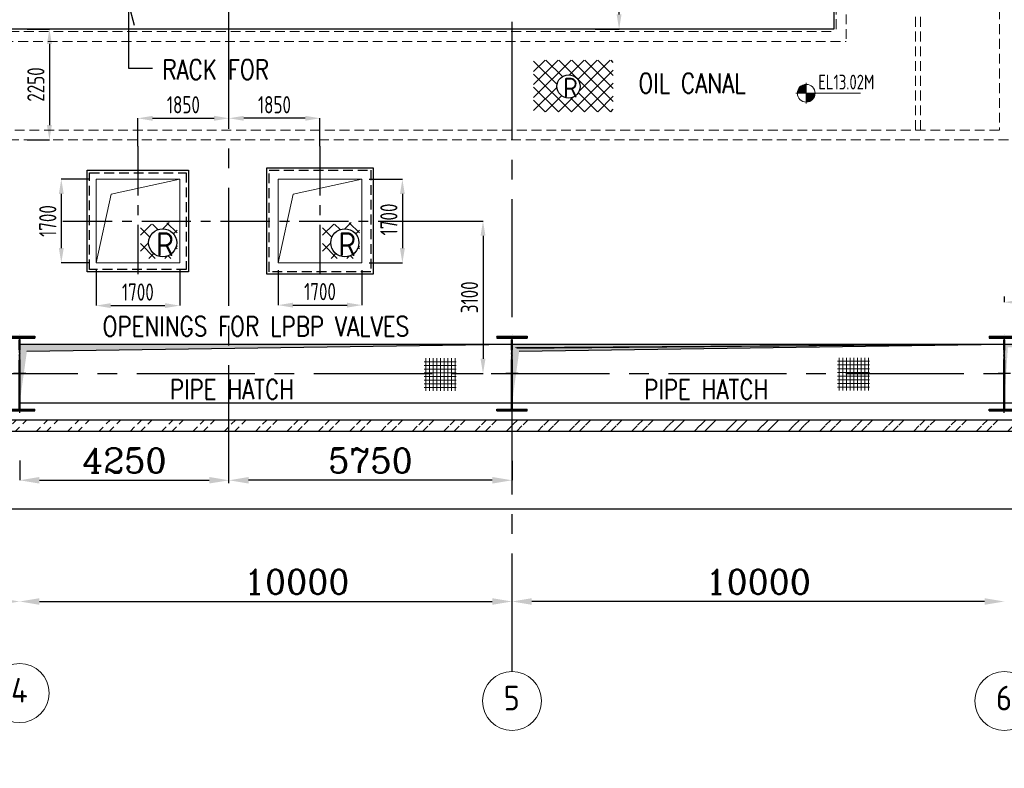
# Model space of a CAD drawing. Extents: x -11758 to 4934791, y -233543 to 1826789.
# Tile 53 of 256: x 57158 to 77158, y 257215 to 272430. Entities that reach past the tile are written whole.
import ezdxf
from ezdxf.enums import TextEntityAlignment as Align

# ---------------------------------------------------------------- set-up
doc = ezdxf.new("R2010")
doc.units = 0
doc.header["$LTSCALE"] = 800
doc.header["$MEASUREMENT"] = 0
for name, pattern in [('CENTER', [2, 1.25, -0.25, 0.25, -0.25]), ('CENTER2', [1.125, 0.75, -0.125, 0.125, -0.125]), ('HIDDEN', [0.375, 0.25, -0.125])]:
    doc.linetypes.add(name, pattern=pattern)
doc.layers.get('0').update_dxf_attribs({"linetype": 'CONTINUOUS'})
doc.layers.get('DEFPOINTS').update_dxf_attribs({"linetype": 'CONTINUOUS'})
for name, color, linetype in [('0-7-COL', 2, 'CENTER'), ('COL', 1, 'CENTER'), ('GRID', 8, 'CENTER'), ('HATCH', 9, 'CONTINUOUS'), ('LOGO', 7, 'CONTINUOUS'), ('PIPE OPENING HATCH', 7, 'CONTINUOUS'), ('TG', 2, 'CONTINUOUS'), ('WALL', 6, 'CONTINUOUS')]:
    doc.layers.add(name, color=color, linetype=linetype)
for name, color, linetype, lineweight in [('DIM', 4, 'CONTINUOUS', 15), ('T', 3, 'CONTINUOUS', 15), ('TEXT', 3, 'CONTINUOUS', 15)]:
    doc.layers.add(name, color=color, linetype=linetype, lineweight=lineweight)
doc.styles.add('ROMANC', font='romanc')
doc.styles.add('ROMANS', font='ISO9.shx', dxfattribs={"width": 0.8})
doc.styles.add('S1', font='SIMPLEX.SHX', dxfattribs={"height": 200})
doc.styles.add('S3', font='ROMANS1.SHX', dxfattribs={"width": 0.8})
doc.styles.get("Standard").update_dxf_attribs({"font": 'ISO9'})
doc.dimstyles.get("Standard").update_dxf_attribs({"dimtxt": 0.18, "dimasz": 0.18, "dimexe": 0.18, "dimexo": 0.0625, "dimgap": 0.09, "dimtad": 0, "dimtih": 1, "dimtoh": 1, "dimdec": 4, "dimzin": 0, "dimdsep": 46, "dimtxsty": 'Standard', "dimcen": 0.09, "dimadec": 0, "dimazin": 0, "dimtfac": 1, "dimtdec": 4, "dimtofl": 0, "dimtmove": 0, "dimatfit": 3, "dimfxl": 1, "dimtolj": 1, "dimtzin": 0, "dimarcsym": 0})
doc.dimstyles.new('STANDARD$0', dxfattribs={"dimtxt": 250, "dimasz": 200, "dimexe": 0, "dimexo": 0, "dimgap": 100, "dimtad": 1, "dimdec": 0, "dimzin": 0, "dimdsep": 46, "dimtxsty": 'S1', "dimcen": 0, "dimadec": 0, "dimazin": 0, "dimtfac": 1, "dimtdec": 0, "dimtmove": 2, "dimatfit": 3, "dimfxl": 1, "dimtolj": 1, "dimtzin": 0, "dimarcsym": 0})

# ---------------------------------------------------------------- blocks, each defined once
blk = doc.blocks.new('*D305')
at = {"layer": 'DEFPOINTS', "color": 0, "linetype": 'Continuous', "transparency": 16777216}
for p in [(67158.38211114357, 263463.6604771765), (61408.38211114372, 263068.9499236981), (61408.38211114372, 263068.9499236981)]:
    blk.add_point(p, dxfattribs=at)
at = {"layer": 'DIM', "linetype": 'Continuous', "lineweight": -2, "transparency": 16777216}
blk.add_line((67158.38211114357, 263463.6604771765), (67158.38211114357, 263068.9499236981), dxfattribs=at)
at = {"layer": 'DIM', "color": 4, "linetype": 'Continuous', "lineweight": -2, "transparency": 16777216}
blk.add_line((66758.38211114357, 263068.9499236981), (61808.38211114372, 263068.9499236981), dxfattribs=at)
at = {"layer": 'DIM', "color": 4, "linetype": 'Continuous', "transparency": 16777216}
for points in [[(61808.38211114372, 263135.6165903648), (61808.38211114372, 263002.2832570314), (61408.38211114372, 263068.9499236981)], [(66758.38211114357, 263135.6165903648), (66758.38211114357, 263002.2832570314), (67158.38211114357, 263068.9499236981)]]:
    blk.add_solid(points, dxfattribs=at)
at = {"layer": 'DIM', "linetype": 'Continuous', "transparency": 16777216, "insert": (64283.38211114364, 263468.9499236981), "char_height": 500, "attachment_point": 5, "style": 'ROMANC'}
blk.add_mtext('\\A1;5750', dxfattribs=at)
blk = doc.blocks.new('*D309')
at = {"layer": 'DEFPOINTS', "color": 0, "linetype": 'Continuous', "transparency": 16777216}
for p in [(57158.3821111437, 260605.3807422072), (67158.38211114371, 260605.3807422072), (67158.38211114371, 260605.3807422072)]:
    blk.add_point(p, dxfattribs=at)
at = {"layer": 'DIM', "color": 4, "linetype": 'Continuous', "lineweight": -2, "transparency": 16777216}
blk.add_line((57558.3821111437, 260605.3807422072), (66758.38211114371, 260605.3807422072), dxfattribs=at)
at = {"layer": 'DIM', "color": 4, "linetype": 'Continuous', "transparency": 16777216}
for points in [[(57558.3821111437, 260672.0474088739), (57558.3821111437, 260538.7140755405), (57158.3821111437, 260605.3807422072)], [(66758.38211114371, 260672.0474088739), (66758.38211114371, 260538.7140755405), (67158.38211114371, 260605.3807422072)]]:
    blk.add_solid(points, dxfattribs=at)
at = {"layer": 'DIM', "linetype": 'Continuous', "transparency": 16777216, "insert": (62785.12168851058, 261005.3807422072), "char_height": 500, "attachment_point": 5, "style": 'ROMANC'}
blk.add_mtext('\\A1;10000', dxfattribs=at)
blk = doc.blocks.new('*D318')
at = {"layer": 'DEFPOINTS', "color": 0, "linetype": 'Continuous', "transparency": 16777216}
for p in [(57158.38211114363, 263472.263736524), (61408.38211114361, 263068.9499236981), (61408.38211114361, 263068.9499236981)]:
    blk.add_point(p, dxfattribs=at)
at = {"layer": 'DIM', "linetype": 'Continuous', "lineweight": -2, "transparency": 16777216}
blk.add_line((57158.38211114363, 263472.263736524), (57158.38211114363, 263068.9499236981), dxfattribs=at)
at = {"layer": 'DIM', "color": 4, "linetype": 'Continuous', "lineweight": -2, "transparency": 16777216}
blk.add_line((57558.38211114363, 263068.9499236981), (61008.38211114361, 263068.9499236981), dxfattribs=at)
at = {"layer": 'DIM', "color": 4, "linetype": 'Continuous', "transparency": 16777216}
for points in [[(57558.38211114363, 263135.6165903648), (57558.38211114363, 263002.2832570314), (57158.38211114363, 263068.9499236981)], [(61008.38211114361, 263135.6165903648), (61008.38211114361, 263002.2832570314), (61408.38211114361, 263068.9499236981)]]:
    blk.add_solid(points, dxfattribs=at)
at = {"layer": 'DIM', "linetype": 'Continuous', "transparency": 16777216, "insert": (59283.38211114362, 263468.9499236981), "char_height": 500, "attachment_point": 5, "style": 'ROMANC'}
blk.add_mtext('\\A1;4250', dxfattribs=at)
blk = doc.blocks.new('*D319')
at = {"layer": 'DEFPOINTS', "color": 0, "linetype": 'Continuous', "transparency": 16777216}
for p in [(67158.38211114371, 260605.3807422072), (67158.38211114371, 260605.3807422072), (77158.38211114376, 260605.3807422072)]:
    blk.add_point(p, dxfattribs=at)
at = {"layer": 'DIM', "color": 4, "linetype": 'Continuous', "lineweight": -2, "transparency": 16777216}
blk.add_line((76758.38211114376, 260605.3807422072), (67558.38211114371, 260605.3807422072), dxfattribs=at)
at = {"layer": 'DIM', "color": 4, "linetype": 'Continuous', "transparency": 16777216}
for points in [[(67558.38211114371, 260672.0474088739), (67558.38211114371, 260538.7140755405), (67158.38211114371, 260605.3807422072)], [(76758.38211114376, 260672.0474088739), (76758.38211114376, 260538.7140755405), (77158.38211114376, 260605.3807422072)]]:
    blk.add_solid(points, dxfattribs=at)
at = {"layer": 'DIM', "linetype": 'Continuous', "transparency": 16777216, "insert": (72158.38211114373, 261005.3807422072), "char_height": 500, "attachment_point": 5, "style": 'ROMANC'}
blk.add_mtext('\\A1;10000', dxfattribs=at)
blk = doc.blocks.new('*D320')
at = {"layer": 'DEFPOINTS', "color": 0, "linetype": 'Continuous', "transparency": 16777216}
for p in [(47158.3821111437, 260605.3807422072), (47158.3821111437, 260605.3807422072), (57158.38211114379, 260605.3807422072)]:
    blk.add_point(p, dxfattribs=at)
at = {"layer": 'DIM', "color": 4, "linetype": 'Continuous', "lineweight": -2, "transparency": 16777216}
blk.add_line((56758.38211114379, 260605.3807422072), (47558.3821111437, 260605.3807422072), dxfattribs=at)
at = {"layer": 'DIM', "color": 4, "linetype": 'Continuous', "transparency": 16777216}
for points in [[(47558.3821111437, 260672.0474088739), (47558.3821111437, 260538.7140755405), (47158.3821111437, 260605.3807422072)], [(56758.38211114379, 260672.0474088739), (56758.38211114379, 260538.7140755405), (57158.38211114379, 260605.3807422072)]]:
    blk.add_solid(points, dxfattribs=at)
at = {"layer": 'DIM', "linetype": 'Continuous', "transparency": 16777216, "insert": (52158.38211114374, 261005.3807422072), "char_height": 500, "attachment_point": 5, "style": 'ROMANC'}
blk.add_mtext('\\A1;10000', dxfattribs=at)
blk = doc.blocks.new('DIMBLK2')
for p, q in [((0, 0), (-2.897777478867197, -0.7764571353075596)), ((-1, 0), (0, 0))]:
    blk.add_line(p, q)
blk = doc.blocks.new('*X4')
at = {"color": 0}
for p, q in [((36079.76994177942, 29200), (36329.75793067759, 29200)), ((36081.26957091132, 29225), (36329.75793067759, 29225)), ((36085.32197733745, 29250), (36329.75793067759, 29250)), ((36092.05768744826, 29275), (36329.75793067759, 29275)), ((36101.71434717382, 29300), (36329.75793067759, 29300)), ((36114.68504460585, 29325), (36329.75793067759, 29325)), ((36131.61955309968, 29350), (36329.75793067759, 29350)), ((36153.65771200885, 29375), (36329.75793067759, 29375)), ((36183.08224298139, 29400), (36329.75793067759, 29400)), ((36225.99749646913, 29425), (36329.75793067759, 29425))]:
    blk.add_line(p, q, dxfattribs=at)
blk = doc.blocks.new('LL')
for p, q in [((-711.1924480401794, 0), (-711.1924480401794, 422.7782223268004)), ((-1135.881555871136, 0), (-711.1924480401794, 0)), ((1493.237527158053, 0), (-711.1924480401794, 0)), ((-711.1924480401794, 0), (-711.1924480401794, -418.1323077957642))]:
    blk.add_line(p, q)
for start, end in [(90, 180), (180, 270), (0, 90), (270, 0)]:
    blk.add_arc((-711.1924480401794, 0), 360, start, end)
at = {"xscale": 1.440000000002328, "yscale": 1.440000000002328, "zscale": 1.440000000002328}
blk.add_blockref('*X4', (-53026.04386821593, -42044.47114596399), dxfattribs=at)
at = {"xscale": 1.440000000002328, "yscale": 1.440000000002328, "zscale": 1.440000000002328, "rotation": 180}
blk.add_blockref('*X4', (51603.65897213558, 42044.47114596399), dxfattribs=at)
at = {"flags": 4}
blk.add_attdef('LEVEL', (-221.7336021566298, 154.1822191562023), '', height=432, dxfattribs=at)
blk = doc.blocks.new('A$C48B609D5')
at = {"linetype": 'HIDDEN'}
for p, q in [((12335.00000021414, 5000.000000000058), (12335.00000021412, -6050.000020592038)), ((12535.00000021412, 4799.999999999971), (12535.00000021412, -6250.000020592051)), ((13945.00000000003, -8050), (13944.99999999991, -5300.000000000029)), ((14045.00000000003, -8050), (14044.99999999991, -5300.000000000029)), ((15650, -5300.000000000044), (15650, -8050.000020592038)), ((-5063.926359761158, -6050.000020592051), (12335.00000021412, -6050.000020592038)), ((-5179.63179966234, -6250.000020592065), (12535.00000021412, -6250.000020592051)), ((-6451.686198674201, -8050.000020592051), (15650, -8050.000020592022)), ((-6567.391638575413, -8250.000020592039), (15850, -8250.000020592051))]:
    blk.add_line(p, q, dxfattribs=at)
ref = blk.add_blockref('LL', (12082.231911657, -7302.409768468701), dxfattribs=dict(xscale=0.5, yscale=0.5, zscale=0.5))
ref.add_attrib('LEVEL', 'EL13.02M', (11971.36511057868, -7225.318658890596), dxfattribs={"height": 300, "style": 'ROMANS', "width": 0.8, "flags": 4})
blk = doc.blocks.new('*D333')
at = {"layer": 'DEFPOINTS', "color": 0, "transparency": 16777216}
for p in [(61408.38211114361, 270425.7086908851), (61408.38211114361, 270381.3140479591), (59558.43761188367, 269858.6232653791)]:
    blk.add_point(p, dxfattribs=at)
at = {"layer": 'DIM', "color": 9, "lineweight": -2, "transparency": 16777216}
for p, q in [((59558.43761188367, 269858.6232653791), (59558.43761188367, 270425.7086908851)), ((59858.43761188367, 270425.7086908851), (61108.38211114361, 270425.7086908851)), ((61408.38211114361, 270381.3140479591), (61408.38211114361, 270425.7086908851))]:
    blk.add_line(p, q, dxfattribs=at)
at = {"layer": 'DIM', "color": 9, "transparency": 16777216}
for points in [[(59858.43761188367, 270475.7086908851), (59858.43761188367, 270375.7086908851), (59558.43761188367, 270425.7086908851)], [(61108.38211114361, 270475.7086908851), (61108.38211114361, 270375.7086908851), (61408.38211114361, 270425.7086908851)]]:
    blk.add_solid(points, dxfattribs=at)
at = {"layer": 'DIM', "transparency": 16777216, "insert": (60483.40986151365, 270700.7086908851), "char_height": 350, "attachment_point": 5, "style": 'ROMANS'}
blk.add_mtext('\\A1;1850', dxfattribs=at)
blk = doc.blocks.new('*D334')
at = {"layer": 'DEFPOINTS', "color": 0, "transparency": 16777216}
for p in [(61408.38211114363, 270425.7086908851), (61408.38211114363, 270381.3140479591), (63258.32661040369, 269858.6232653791)]:
    blk.add_point(p, dxfattribs=at)
at = {"layer": 'DIM', "color": 9, "lineweight": -2, "transparency": 16777216}
for p, q in [((61408.38211114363, 270381.3140479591), (61408.38211114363, 270425.7086908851)), ((62958.32661040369, 270425.7086908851), (61708.38211114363, 270425.7086908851)), ((63258.32661040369, 269858.6232653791), (63258.32661040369, 270425.7086908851))]:
    blk.add_line(p, q, dxfattribs=at)
at = {"layer": 'DIM', "color": 9, "transparency": 16777216}
for points in [[(61708.38211114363, 270475.7086908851), (61708.38211114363, 270375.7086908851), (61408.38211114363, 270425.7086908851)], [(62958.32661040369, 270475.7086908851), (62958.32661040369, 270375.7086908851), (63258.32661040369, 270425.7086908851)]]:
    blk.add_solid(points, dxfattribs=at)
at = {"layer": 'DIM', "transparency": 16777216, "insert": (62333.35436077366, 270700.7086908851), "char_height": 350, "attachment_point": 5, "style": 'ROMANS'}
blk.add_mtext('\\A1;1850', dxfattribs=at)
blk = doc.blocks.new('*D335')
at = {"layer": 'DEFPOINTS', "color": 0, "transparency": 16777216}
for p in [(64779.4209913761, 268337.5288844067), (66257.3333799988, 265237.2135951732), (66569.52395414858, 265237.2135951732)]:
    blk.add_point(p, dxfattribs=at)
at = {"layer": 'DIM', "color": 9, "lineweight": -2, "transparency": 16777216}
for p, q in [((64779.4209913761, 268337.5288844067), (66569.52395414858, 268337.5288844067)), ((66569.52395414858, 268037.5288844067), (66569.52395414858, 265537.2135951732)), ((66257.3333799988, 265237.2135951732), (66569.52395414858, 265237.2135951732))]:
    blk.add_line(p, q, dxfattribs=at)
at = {"layer": 'DIM', "color": 9, "transparency": 16777216}
for points in [[(66519.52395414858, 268037.5288844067), (66619.52395414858, 268037.5288844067), (66569.52395414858, 268337.5288844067)], [(66519.52395414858, 265537.2135951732), (66619.52395414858, 265537.2135951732), (66569.52395414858, 265237.2135951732)]]:
    blk.add_solid(points, dxfattribs=at)
at = {"layer": 'DIM', "transparency": 16777216, "insert": (66294.52395414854, 266787.37123979), "char_height": 350, "attachment_point": 5, "rotation": 90, "style": 'ROMANS'}
blk.add_mtext('\\A1;3100', dxfattribs=at)
blk = doc.blocks.new('A$C41E52089')
at = {"layer": 'COL'}
h = blk.add_hatch(dxfattribs=at)
h.set_pattern_fill('ANSI31', color=256, scale=100, style=0)
h.set_pattern_definition([(45, (0, 0), (-8.838834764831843, 8.838834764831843), [])])
h.paths.add_polyline_path([(309.9999999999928, -720.0000000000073), (-3.659e-13, -720.0000000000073), (-1.833e-13, -760.0000000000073), (310.0000000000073, -760.0000000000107)])
h.paths.add_polyline_path([(-1.49178e-11, -720.0000000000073), (-309.9999999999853, -720.0000000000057), (-310, -760.0000000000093), (-1.833e-13, -760.0000000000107)])
h.paths.add_polyline_path([(-1.45519e-11, 0), (-12.50000000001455, -3.638e-12), (-12.5000000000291, -720.0000000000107), (-1.49178e-11, -720.0000000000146)])
h.paths.add_polyline_path([(-3.6e-15, 720.0000000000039), (-12.49999999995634, 720.0000000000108), (-12.49999999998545, 7.276000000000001e-12), (0, 3.638e-12)])
h.paths.add_polyline_path([(12.5, 3.638e-12), (2.91038e-11, 1.09139e-11), (-1.49178e-11, -720.0000000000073), (12.49999999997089, -720.0000000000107)])
h.paths.add_polyline_path([(12.50000000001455, 720.0000000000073), (-1.45546e-11, 720.0000000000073), (-1.45519e-11, -3.638e-12), (12.49999999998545, -3.638e-12)])
h.paths.add_polyline_path([(309.9999999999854, 760.0000000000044), (1.45803e-11, 760.0000000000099), (-6.9404e-12, 720.440900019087), (12.50000000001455, 720.0000000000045), (310, 720.0000000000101)])
h.paths.add_polyline_path([(1.45519e-11, 760.0000000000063), (-309.9999999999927, 760.000000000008), (-309.9999999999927, 720.0000000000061), (1.45519e-11, 720.0000000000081)])
at = {"layer": 'COL', "color": 2}
for p, q in [((0, -800.1697653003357), (-7.3044e-12, 800.1697653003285)), ((123.2565102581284, 0), (-123.2565102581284, 0))]:
    blk.add_line(p, q, dxfattribs=at)
at = {"layer": 'COL'}
for p, q in [((-309.9999999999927, 760.0000000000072), (309.9999999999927, 760.0000000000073)), ((-309.9999999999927, 760.0000000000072), (-310.0000000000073, 720.0000000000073)), ((-310.0000000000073, 720.0000000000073), (309.9999999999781, 720.0000000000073)), ((-12.50000000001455, -719.9999999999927), (-12.49999999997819, 720.0000000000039)), ((12.49999999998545, -719.9999999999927), (12.50000000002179, 720.0000000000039)), ((309.9999999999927, 760.0000000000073), (309.9999999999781, 720.0000000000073)), ((-310, -720.0000000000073), (310, -720.0000000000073)), ((-309.9999999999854, -760.0000000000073), (-310, -720.0000000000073)), ((-309.9999999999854, -760.0000000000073), (310.0000000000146, -760.0000000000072)), ((310.0000000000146, -760.0000000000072), (310, -720.0000000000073))]:
    blk.add_line(p, q, dxfattribs=at)
blk = doc.blocks.new('*D357')
at = {"layer": 'DEFPOINTS', "color": 0, "transparency": 16777216}
for p in [(69334.01620249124, 278237.2158016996), (70064.73779709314, 278237.2158016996), (68849.44938801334, 272237.216555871)]:
    blk.add_point(p, dxfattribs=at)
at = {"layer": 'DIM', "color": 9, "lineweight": -2, "transparency": 16777216}
for p, q in [((70064.73779709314, 278237.2158016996), (69334.01620249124, 278237.2158016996)), ((69334.01620249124, 272537.216555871), (69334.01620249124, 277937.2158016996)), ((68849.44938801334, 272237.216555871), (69334.01620249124, 272237.216555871))]:
    blk.add_line(p, q, dxfattribs=at)
at = {"layer": 'DIM', "color": 9, "transparency": 16777216}
for points in [[(69284.01620249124, 277937.2158016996), (69384.01620249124, 277937.2158016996), (69334.01620249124, 278237.2158016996)], [(69284.01620249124, 272537.216555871), (69384.01620249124, 272537.216555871), (69334.01620249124, 272237.216555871)]]:
    blk.add_solid(points, dxfattribs=at)
at = {"layer": 'DIM', "transparency": 16777216, "insert": (69059.0162024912, 275237.2161787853), "char_height": 350, "attachment_point": 5, "rotation": 90, "style": 'ROMANS'}
blk.add_mtext('\\A1;6000', dxfattribs=at)
blk = doc.blocks.new('*D372')
at = {"layer": 'DEFPOINTS', "color": 0, "transparency": 16777216}
for p in [(78248.38211145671, 267572.2150329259), (77158.38211145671, 266800.9189454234), (78248.38211145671, 266688.02097905)]:
    blk.add_point(p, dxfattribs=at)
at = {"layer": 'DIM', "color": 9, "lineweight": -2, "transparency": 16777216}
for p, q in [((78248.38211145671, 267572.2150329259), (78248.38211145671, 266688.02097905)), ((77158.38211145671, 266800.9189454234), (77158.38211145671, 266688.02097905)), ((77458.38211145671, 266688.02097905), (77948.38211145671, 266688.02097905))]:
    blk.add_line(p, q, dxfattribs=at)
at = {"layer": 'DIM', "color": 9, "transparency": 16777216}
for points in [[(77458.38211145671, 266738.02097905), (77458.38211145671, 266638.02097905), (77158.38211145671, 266688.02097905)], [(77948.38211145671, 266738.02097905), (77948.38211145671, 266638.02097905), (78248.38211145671, 266688.02097905)]]:
    blk.add_solid(points, dxfattribs=at)
at = {"layer": 'DIM', "transparency": 16777216, "insert": (77703.38211145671, 266963.02097905), "char_height": 350, "attachment_point": 5, "style": 'ROMANS'}
blk.add_mtext('\\A1;1090', dxfattribs=at)
blk = doc.blocks.new('*D376')
at = {"layer": 'DEFPOINTS', "color": 0, "transparency": 16777216}
for p in [(57158.38211114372, 272237.2156374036), (57158.38211114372, 269987.2150062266), (57762.03302661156, 269987.2150062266)]:
    blk.add_point(p, dxfattribs=at)
at = {"layer": 'DIM', "color": 9, "lineweight": -2, "transparency": 16777216}
for p, q in [((57308.38211114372, 272237.2156374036), (57762.03302661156, 272237.2156374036)), ((57762.03302661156, 271937.2156374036), (57762.03302661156, 270287.2150062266)), ((57308.38211114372, 269987.2150062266), (57762.03302661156, 269987.2150062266))]:
    blk.add_line(p, q, dxfattribs=at)
at = {"layer": 'DIM', "color": 9, "transparency": 16777216}
for points in [[(57712.03302661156, 271937.2156374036), (57812.03302661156, 271937.2156374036), (57762.03302661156, 272237.2156374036)], [(57712.03302661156, 270287.2150062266), (57812.03302661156, 270287.2150062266), (57762.03302661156, 269987.2150062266)]]:
    blk.add_solid(points, dxfattribs=at)
at = {"layer": 'DIM', "transparency": 16777216, "insert": (57487.03302661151, 271112.2153218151), "char_height": 350, "attachment_point": 5, "rotation": 90, "style": 'ROMANS'}
blk.add_mtext('\\A1;2250', dxfattribs=at)
blk = doc.blocks.new('*D402')
at = {"layer": 'DEFPOINTS', "color": 0, "transparency": 16777216}
for p in [(62408.46139791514, 267487.5288844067), (64108.46139791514, 267487.5288844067), (64108.46139791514, 266628.2125957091)]:
    blk.add_point(p, dxfattribs=at)
at = {"layer": 'DIM', "color": 9, "lineweight": -2, "transparency": 16777216}
for p, q in [((62408.46139791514, 267337.5288844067), (62408.46139791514, 266628.2125957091)), ((64108.46139791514, 267337.5288844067), (64108.46139791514, 266628.2125957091)), ((62708.46139791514, 266628.2125957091), (63808.46139791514, 266628.2125957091))]:
    blk.add_line(p, q, dxfattribs=at)
at = {"layer": 'DIM', "color": 9, "transparency": 16777216}
for points in [[(62708.46139791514, 266678.2125957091), (62708.46139791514, 266578.2125957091), (62408.46139791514, 266628.2125957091)], [(63808.46139791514, 266678.2125957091), (63808.46139791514, 266578.2125957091), (64108.46139791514, 266628.2125957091)]]:
    blk.add_solid(points, dxfattribs=at)
at = {"layer": 'DIM', "transparency": 16777216, "insert": (63258.46139791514, 266903.2125957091), "char_height": 350, "attachment_point": 5, "style": 'ROMANS'}
blk.add_mtext('\\A1;1700', dxfattribs=at)
blk = doc.blocks.new('*D403')
at = {"layer": 'DEFPOINTS', "color": 0, "transparency": 16777216}
for p in [(64108.46139791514, 269187.5288844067), (64108.46139791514, 267487.5288844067), (64931.86568684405, 267487.5288844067)]:
    blk.add_point(p, dxfattribs=at)
at = {"layer": 'DIM', "color": 9, "lineweight": -2, "transparency": 16777216}
for p, q in [((64258.46139791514, 269187.5288844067), (64931.86568684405, 269187.5288844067)), ((64931.86568684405, 268887.5288844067), (64931.86568684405, 267787.5288844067)), ((64258.46139791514, 267487.5288844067), (64931.86568684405, 267487.5288844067))]:
    blk.add_line(p, q, dxfattribs=at)
at = {"layer": 'DIM', "color": 9, "transparency": 16777216}
for points in [[(64881.86568684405, 268887.5288844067), (64981.86568684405, 268887.5288844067), (64931.86568684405, 269187.5288844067)], [(64881.86568684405, 267787.5288844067), (64981.86568684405, 267787.5288844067), (64931.86568684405, 267487.5288844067)]]:
    blk.add_solid(points, dxfattribs=at)
at = {"layer": 'DIM', "transparency": 16777216, "insert": (64656.86568684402, 268369.1215090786), "char_height": 350, "attachment_point": 5, "rotation": 90, "style": 'ROMANS'}
blk.add_mtext('\\A1;1700', dxfattribs=at)
blk = doc.blocks.new('*D404')
at = {"layer": 'DEFPOINTS', "color": 0, "transparency": 16777216}
for p in [(58708.43761188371, 267487.5288844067), (60408.43761188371, 267487.5288844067), (60408.43761188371, 266618.8495318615)]:
    blk.add_point(p, dxfattribs=at)
at = {"layer": 'DIM', "color": 9, "lineweight": -2, "transparency": 16777216}
for p, q in [((58708.43761188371, 267337.5288844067), (58708.43761188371, 266618.8495318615)), ((60408.43761188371, 267337.5288844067), (60408.43761188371, 266618.8495318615)), ((59008.43761188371, 266618.8495318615), (60108.43761188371, 266618.8495318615))]:
    blk.add_line(p, q, dxfattribs=at)
at = {"layer": 'DIM', "color": 9, "transparency": 16777216}
for points in [[(59008.43761188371, 266668.8495318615), (59008.43761188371, 266568.8495318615), (58708.43761188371, 266618.8495318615)], [(60108.43761188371, 266668.8495318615), (60108.43761188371, 266568.8495318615), (60408.43761188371, 266618.8495318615)]]:
    blk.add_solid(points, dxfattribs=at)
at = {"layer": 'DIM', "transparency": 16777216, "insert": (59558.43761188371, 266893.8495318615), "char_height": 350, "attachment_point": 5, "style": 'ROMANS'}
blk.add_mtext('\\A1;1700', dxfattribs=at)
blk = doc.blocks.new('*D405')
at = {"layer": 'DEFPOINTS', "color": 0, "transparency": 16777216}
for p in [(58708.43761188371, 269187.5288844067), (58003.52593436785, 267487.5288844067), (58708.43761188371, 267487.5288844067)]:
    blk.add_point(p, dxfattribs=at)
at = {"layer": 'DIM', "color": 9, "lineweight": -2, "transparency": 16777216}
for p, q in [((58558.43761188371, 269187.5288844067), (58003.52593436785, 269187.5288844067)), ((58003.52593436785, 268887.5288844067), (58003.52593436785, 267787.5288844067)), ((58558.43761188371, 267487.5288844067), (58003.52593436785, 267487.5288844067))]:
    blk.add_line(p, q, dxfattribs=at)
at = {"layer": 'DIM', "color": 9, "transparency": 16777216}
for points in [[(57953.52593436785, 268887.5288844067), (58053.52593436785, 268887.5288844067), (58003.52593436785, 269187.5288844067)], [(57953.52593436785, 267787.5288844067), (58053.52593436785, 267787.5288844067), (58003.52593436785, 267487.5288844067)]]:
    blk.add_solid(points, dxfattribs=at)
at = {"layer": 'DIM', "transparency": 16777216, "insert": (57728.5259343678, 268337.5288844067), "char_height": 350, "attachment_point": 5, "rotation": 90, "style": 'ROMANS'}
blk.add_mtext('\\A1;1700', dxfattribs=at)
blk = doc.blocks.new('A$C05191821')
at = {"layer": 'DIM'}
h = blk.add_hatch(dxfattribs=at)
h.set_pattern_fill('ANSI37', color=256, scale=600, angle=45, style=0)
h.set_pattern_definition([(90, (9680.647398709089, -48245.95907362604), (-75, 1.42e-14), []), (180, (9680.647398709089, -48245.95907362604), (-1.42e-14, -75), [])])
h.paths.add_polyline_path([(40863.2442331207, 313.8780228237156), (40215.03214284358, 313.8780228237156), (40215.03214284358, -352.5591452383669), (40863.2442331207, -352.5591452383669)])
h = blk.add_hatch(dxfattribs=at)
h.set_pattern_fill('ANSI37', color=256, scale=600, angle=45, style=0)
h.set_pattern_definition([(90, (18078.05557671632, -48238.42795904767), (-75, 1.42e-14), []), (180, (18078.05557671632, -48238.42795904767), (-1.42e-14, -75), [])])
h.paths.add_polyline_path([(49260.65241112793, 321.4091374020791), (48612.44032085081, 321.4091374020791), (48612.44032085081, -345.0280306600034), (49260.65241112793, -345.0280306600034)])
at = {"layer": 'PIPE OPENING HATCH'}
h = blk.add_hatch(color=1, dxfattribs=at)
h.paths.add_polyline_path([(32083.55783160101, 0.0060332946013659), (32015.99999524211, 0.0060332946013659), (32015.99999524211, -485.1034991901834)])
h.paths.add_polyline_path([(41999.99999774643, 600.0060332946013), (32015.99999524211, 600.0060332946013), (32015.99999524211, 0.006082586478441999), (32044.01514012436, 0.006082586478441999), (32083.55783846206, 0.0060825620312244), (32147.36444501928, 458.1793270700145)])
blk.add_hatch(color=1, dxfattribs=at).paths.add_polyline_path([(51987.49999444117, 600.0060412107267), (42099.43153590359, 509.3830926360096), (42012.49999444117, -599.9939667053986), (42012.49999444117, 600.0060332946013)])
h = blk.add_hatch(color=1, dxfattribs=at)
h.paths.add_polyline_path([(42083.55783191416, 0.0060332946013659), (42015.99999555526, 0.0060332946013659), (42015.99999555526, -485.1034991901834)])
h.paths.add_polyline_path([(51999.99999805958, 600.0060332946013), (42015.99999555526, 600.0060332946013), (42015.99999555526, 0.006082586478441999), (42044.01514043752, 0.006082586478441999), (42083.55783877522, 0.0060825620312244), (42147.36444533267, 458.1793270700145)])
at = {"layer": 'PIPE OPENING HATCH', "lineweight": -2}
for points in [[(32071.83350753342, 530.2296132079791), (31999.99999754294, -599.9939699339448), (31999.9999952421, 598.3296370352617), (41999.9999952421, 598.3296370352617)], [(42071.8335078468, 530.2296132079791), (41999.99999785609, -599.9939699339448), (41999.99999555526, 598.3296370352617), (51999.99999555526, 598.3296370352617)], [(52071.83350753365, 530.2296132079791), (51999.99999754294, -599.9939699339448), (51999.9999952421, 598.3296370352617), (61999.9999952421, 598.3296370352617)]]:
    blk.add_hatch(color=1, dxfattribs=at).paths.add_polyline_path(points)
at = {"layer": 'PIPE OPENING HATCH', "color": 1, "lineweight": -2}
for p, q in [((31999.9999952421, 600.0060300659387), (41999.9999952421, 600.0060300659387)), ((41999.99999555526, 600.0060300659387), (51999.99999555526, 600.0060300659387)), ((51999.9999952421, 600.0060300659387), (61999.9999952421, 600.0060300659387)), ((51999.99999555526, 598.3296370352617), (42071.8335078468, 530.2296132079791))]:
    blk.add_line(p, q, dxfattribs=at)
at = {"layer": 'PIPE OPENING HATCH', "color": 1}
for p, q in [((32147.36444501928, 458.1793270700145), (41999.99999774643, 600.0060332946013)), ((42012.49999444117, 600.0060332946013), (51987.49999444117, 600.0060412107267)), ((51987.49999444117, 600.0060412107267), (42099.43153590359, 509.3830926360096)), ((42147.36444533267, 458.1793270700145), (51999.99999805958, 600.0060332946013))]:
    blk.add_line(p, q, dxfattribs=at)
for points in [[(31999.99999412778, 600.0060332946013), (41999.99999412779, 600.0060332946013), (41999.99999412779, -599.9939667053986), (31999.99999412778, -599.9939667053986)], [(41999.99999444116, 600.0060332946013), (51999.99999444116, 600.0060332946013), (51999.99999444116, -599.9939667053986), (41999.99999444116, -599.9939667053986)], [(51999.99999412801, 600.0060332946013), (61999.99999412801, 600.0060332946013), (61999.99999412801, -599.9939667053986), (51999.99999412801, -599.9939667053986)]]:
    blk.add_lwpolyline(points, close=True, dxfattribs=at)
at = {"layer": 'T', "style": 'S3', "width": 0.8}
for p in [(35049.05519325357, -521.4128854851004), (44683.72520686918, -521.4128854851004)]:
    blk.add_text('PIPE HATCH', height=400, dxfattribs=at).set_placement(p)
blk = doc.blocks.new('A$C5C3352FF')
at = {"layer": 'TG', "flags": 128}
blk.add_lwpolyline([(12285, 6000.00000311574), (12285, -5999.99999688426), (-5035, -5999.99999688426), (-6185, -3999.99999688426), (-19340, -3999.99999688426), (-19340, 4000.000003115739), (-6185, 4000.000003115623), (-5035, 6000.00000311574)], close=True, dxfattribs=at)

msp = doc.modelspace()

# ---------------------------------------------------------------- hatches: boundary and pattern name
h = msp.add_hatch()
h.set_pattern_fill('NET', color=2, scale=1499.9549994, angle=45, style=0)
h.set_pattern_definition([(44.99999999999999, (-13168.78846695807, 219512.564174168), (-132.5785439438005, 132.5785439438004), []), (135, (-13168.78846695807, 219512.564174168), (-132.5785439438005, -132.5785439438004), [])])
h.paths.add_polyline_path([(69216.1674532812, 271608.676094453), (67598.47808756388, 271608.676094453), (67598.47808756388, 270557.5010485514), (69216.1674532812, 270557.5010485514)])
h.paths.add_polyline_path([(68071.97068292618, 271072.9281884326, -1), (68542.19550159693, 271072.9281884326, -1)], flags=16)
h.paths.add_polyline_path([(68184.08317211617, 270871.6804896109), (68461.15819283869, 270871.6804896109), (68461.15819283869, 271227.9198019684), (68184.08317211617, 271227.9198019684)], flags=24)
h = msp.add_hatch()
h.set_pattern_fill('NET', color=2, scale=1821.373927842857, angle=45, style=0)
h.set_pattern_definition([(44.99999999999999, (-51878.79474245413, 183926.4156933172), (-160.9882319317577, 160.9882319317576), []), (135, (-51878.79474245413, 183926.4156933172), (-160.9882319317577, -160.9882319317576), [])])
h.paths.add_polyline_path([(60276.21495499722, 268315.3150289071), (59609.80257332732, 268253.7161914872), (59609.80257332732, 268306.614122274), (60338.35214446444, 268306.614122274)])
h.paths.add_polyline_path([(60358.63461289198, 268343.551853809), (60276.21495499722, 268315.3150289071), (60338.35214446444, 268306.614122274), (60358.63461289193, 268280.5436660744), (60358.63461289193, 268253.7161914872)])
edge = h.paths.add_edge_path()
edge.add_line((60358.63461289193, 268280.5436660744), (60338.35214446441, 268306.614122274))
edge.add_line((60338.35214446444, 268306.614122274), (60338.35214446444, 267969.9100371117))
edge.add_arc((60062.78642502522, 267895.2765814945), 285.4936399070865, 5.3091753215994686e-11, 15.154275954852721, ccw=False)
edge.add_arc((60062.786425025, 267895.276581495), 285.4936399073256, 344.845724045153, 359.99999999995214, ccw=False)
edge.add_line((60338.35214446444, 267820.6431258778), (60338.35214446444, 267578.0645511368))
edge.add_line((60338.35214446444, 267578.0645511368), (60358.63461289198, 267578.0645511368))
edge.add_line((60358.63461289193, 267578.0645511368), (60358.63461289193, 268280.5436660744))
edge = h.paths.add_edge_path()
edge.add_line((60338.35214446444, 268306.614122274), (59609.80257332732, 268306.614122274))
edge.add_line((59609.80257332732, 268306.614122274), (59609.80257332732, 267578.0645511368))
edge.add_line((59609.80257332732, 267578.0645511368), (60338.35214446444, 267578.0645511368))
edge.add_line((60338.35214446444, 267578.0645511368), (60338.35214446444, 267820.6431258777))
edge.add_arc((60062.78642502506, 267895.2765814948), 285.4936399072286, 179.9999999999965, 344.84572404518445, ccw=False)
edge.add_arc((60062.78642502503, 267895.2765814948), 285.4936399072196, 15.154275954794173, 179.9999999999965, ccw=False)
edge.add_line((60338.35214446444, 267969.9100371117), (60338.35214446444, 268306.614122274))
h = msp.add_hatch()
h.set_pattern_fill('NET', color=2, scale=1821.373927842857, angle=45, style=0)
h.set_pattern_definition([(44.99999999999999, (-48178.77095642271, 183926.4156933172), (-160.9882319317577, 160.9882319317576), []), (135, (-48178.77095642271, 183926.4156933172), (-160.9882319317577, -160.9882319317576), [])])
h.paths.add_polyline_path([(63976.23874102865, 268315.3150289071), (63309.82635935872, 268253.7161914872), (63309.82635935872, 268306.614122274), (64038.37593049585, 268306.614122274)])
h.paths.add_polyline_path([(64058.6583989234, 268343.551853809), (63976.23874102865, 268315.3150289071), (64038.37593049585, 268306.614122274), (64058.65839892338, 268280.5436660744), (64058.65839892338, 268253.7161914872)])
edge = h.paths.add_edge_path()
edge.add_line((64058.65839892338, 268280.5436660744), (64038.37593049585, 268306.614122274))
edge.add_line((64038.37593049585, 268306.614122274), (64038.37593049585, 267969.9100371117))
edge.add_arc((63762.81021105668, 267895.2765814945), 285.4936399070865, 5.3091753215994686e-11, 15.154275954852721, ccw=False)
edge.add_arc((63762.81021105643, 267895.276581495), 285.4936399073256, 344.845724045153, 359.99999999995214, ccw=False)
edge.add_line((64038.37593049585, 267820.6431258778), (64038.37593049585, 267578.0645511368))
edge.add_line((64038.37593049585, 267578.0645511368), (64058.65839892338, 267578.0645511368))
edge.add_line((64058.65839892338, 267578.0645511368), (64058.65839892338, 268280.5436660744))
edge = h.paths.add_edge_path()
edge.add_line((64038.37593049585, 268306.614122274), (63309.82635935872, 268306.614122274))
edge.add_line((63309.82635935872, 268306.614122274), (63309.82635935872, 267578.0645511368))
edge.add_line((63309.82635935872, 267578.0645511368), (64038.37593049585, 267578.0645511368))
edge.add_line((64038.37593049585, 267578.0645511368), (64038.37593049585, 267820.6431258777))
edge.add_arc((63762.81021105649, 267895.2765814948), 285.4936399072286, 179.9999999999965, 344.84572404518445, ccw=False)
edge.add_arc((63762.81021105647, 267895.2765814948), 285.4936399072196, 15.154275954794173, 179.9999999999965, ccw=False)
edge.add_line((64038.37593049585, 267969.9100371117), (64038.37593049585, 268306.614122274))
at = {"layer": 'HATCH'}
h = msp.add_hatch(dxfattribs=at)
h.set_pattern_fill('ANSI32', color=256, scale=1200, style=0)
h.set_pattern_definition([(45, (54703.59474355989, 182995.5037442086), (-318.1980515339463, 318.1980515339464), []), (45, (54915.7267775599, 182995.5037442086), (-318.1980515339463, 318.1980515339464), [])])
edge = h.paths.add_edge_path()
edge.add_line((118558.382110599, 264297.2231835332), (24758.38211114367, 264297.1585602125))
edge.add_line((118788.382110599, 264067.111806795), (24528.38211114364, 264067.2150268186))

# ---------------------------------------------------------------- linework, layer by layer
at = {"color": 2, "linetype": 'CENTER'}
for p, q in [((59558.43761188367, 269858.6232653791), (59558.43761188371, 267079.9435617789)), ((63258.32661040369, 269858.6232653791), (63258.32661040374, 267065.2323450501)), ((58037.34323091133, 268337.5288844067), (64779.4209913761, 268337.5288844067))]:
    msp.add_line(p, q, dxfattribs=at)
for points in [[(62176.43049726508, 269419.4249975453), (64340.22272354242, 269419.4249975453), (64340.22272354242, 267255.632771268), (62176.43049726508, 267255.632771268)], [(58526.3257194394, 269369.640776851), (60590.54950432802, 269369.640776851), (60590.54950432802, 267305.4169919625), (58526.3257194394, 267305.4169919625)]]:
    msp.add_lwpolyline(points, close=True)
at = {"color": 3, "linetype": 'HIDDEN'}
for points in [[(58576.10994013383, 269319.8565561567), (60540.76528363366, 269319.8565561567), (60540.76528363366, 267355.2012126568), (58576.10994013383, 267355.2012126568)], [(62226.21471795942, 269369.640776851), (64290.43850284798, 269369.640776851), (64290.43850284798, 267305.4169919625), (62226.21471795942, 267305.4169919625)]]:
    msp.add_lwpolyline(points, close=True, dxfattribs=at)
for centre, radius in [((68307.08309226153, 271072.9281884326), 235.1124093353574), ((60062.78642502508, 267895.2765814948), 285.4936399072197), ((63762.81021105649, 267895.2765814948), 285.4936399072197)]:
    msp.add_circle(centre, radius)
at = {"layer": '0-7-COL', "linetype": 'CENTER2', "ltscale": 4}
msp.add_line((61408.38211114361, 263010.9398670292), (61408.38211114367, 284881.518079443), dxfattribs=at)
at = {"layer": 'DIM'}
for points in [[(58708.43761188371, 267487.5288844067), (60408.43761188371, 267487.5288844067), (60408.43761188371, 269187.5288844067), (58708.43761188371, 269187.5288844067)], [(62408.46139791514, 267487.5288844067), (64108.46139791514, 267487.5288844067), (64108.46139791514, 269187.5288844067), (62408.46139791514, 269187.5288844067)]]:
    msp.add_lwpolyline(points, close=True, dxfattribs=at)
at = {"layer": 'DIM', "flags": 128}
for points in [[(60408.43761188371, 269187.5288844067), (59013.64548224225, 268884.8565920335), (58708.43761188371, 267487.5288844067)], [(64108.46139791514, 269187.5288844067), (62713.66926827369, 268884.8565920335), (62408.46139791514, 267487.5288844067)]]:
    msp.add_lwpolyline(points, dxfattribs=at)
at = {"layer": 'GRID', "linetype": 'CENTER2', "ltscale": 4}
for p, q in [((67158.38211114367, 259182.7055326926), (67158.38211114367, 304321.7895848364)), ((19936.37686014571, 265237.214327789), (93350.17962858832, 265237.2131666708))]:
    msp.add_line(p, q, dxfattribs=at)
at = {"layer": 'TEXT'}
for centre in [(57158.38211008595, 258743.3038583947), (67158.38530015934, 258582.9049417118), (77158.38211114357, 258582.9049417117)]:
    msp.add_circle(centre, 600, dxfattribs=at)
at = {"layer": 'WALL'}
for p, q in [((47158.38211114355, 264297.2150268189), (87528.382111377, 264297.0231256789)), ((47158.38215643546, 264066.7967621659), (87528.382111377, 264067.2150268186))]:
    msp.add_line(p, q, dxfattribs=at)
at = {"layer": 'WALL', "color": 1}
msp.add_line((37158.3821111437, 262487.2157973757), (108158.3821105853, 262487.222469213), dxfattribs=at)

# ---------------------------------------------------------------- block references
at = {"layer": 'COL'}
for p in [(57158.38211145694, 265237.2150347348), (67158.38211145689, 265237.2150347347), (77158.38211145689, 265237.2150347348)]:
    msp.add_blockref('A$C41E52089', p, dxfattribs=at)
at = {"layer": 'DIM'}
for name, p in [('A$C5C3352FF', (61408.38211114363, 278237.2156043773)), ('A$C48B609D5', (61408.38211114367, 278237.2150268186)), ('A$C05191821', (25158.38211114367, 265237.2142451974))]:
    msp.add_blockref(name, p, dxfattribs=at)

# ---------------------------------------------------------------- texts
at = {"layer": 'LOGO', "style": 'ROMANS'}
for height, p in [(400, (68198.21965276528, 271049.8001457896)), (485.7142857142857, (59930.59510563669, 267867.1925297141)), (485.7142857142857, (63630.6188916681, 267867.1925297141))]:
    msp.add_text('R', height=height, dxfattribs=at).set_placement(p, align=Align.MIDDLE_LEFT)
at = {"layer": 'T', "style": 'S3', "width": 0.8}
for s, p in [('RACK FOR ', (60054.52857770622, 271416.2379022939)), ('OIL CANAL', (69726.1684751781, 271138.4325632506))]:
    msp.add_text(s, height=400, dxfattribs=at).set_placement(p, align=Align.MIDDLE_LEFT)
at = {"layer": 'T', "insert": (71528.06727057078, 30531.22485063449), "char_height": 300, "attachment_point": 1, "rotation": 90, "style": 'ROMANC'}
msp.add_mtext_dynamic_manual_height_columns('\\pi747.71;SWGR TO BE PLACED ON RAISED \\P\\pi1590.6;CHEQUERED PLATE FLOOR', width=9452.560826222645, gutter_width=2000, heights=[0], dxfattribs=at)
at = {"layer": 'T', "insert": (76762.46552186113, 226429.7928219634), "char_height": 300, "width": 2855.547753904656, "attachment_point": 1, "rotation": 90, "style": 'S3'}
msp.add_mtext('\\pi410.63;DEAERATOR \\P\\pi22.06;FIXED SUPPORT', dxfattribs=at)
at = {"layer": 'T', "insert": (57793.72178430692, 266395.5228748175), "char_height": 400, "width": 9181.505686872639, "attachment_point": 1, "style": 'S3'}
msp.add_mtext('\\pi1047.9;OPENINGS FOR LPBP VALVES', dxfattribs=at)
at = {"layer": 'TEXT', "style": 'ROMANS'}
for s, p in [('4', (57152.51401564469, 258802.3499242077)), ('5', (67152.51720571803, 258641.9510075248)), ('6', (77152.51401670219, 258641.9510075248))]:
    msp.add_text(s, height=500, dxfattribs=at).set_placement(p, align=Align.MIDDLE)
at = {"layer": 'TEXT', "insert": (43567.30386712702, 268365.4214041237), "char_height": 450, "width": 6871.448252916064, "attachment_point": 1, "style": 'ROMANS'}
msp.add_mtext('\\pi941.44;DUCT SUPPORTING \\P\\pi1927.2;STRUCTURE ', dxfattribs=at)

# ---------------------------------------------------------------- dimensions: what is measured, and where the dimension line sits
at = {"layer": 'DIM'}
for base, p1, p2, angle, override, picture, middle in [((69334.01620249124, 278237.2158016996), (68849.44938801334, 272237.216555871), (70064.73779709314, 278237.2158016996), 270.0000019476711, {"dimtxt": 350, "dimasz": 300, "dimtxsty": 'ROMANS', "dimclrd": 9, "dimclre": 9, "dimclrt": 256, "dimtix": 1}, '*D357', (69059.0162024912, 275237.2161787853)), ((57762.03302661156, 269987.2150062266), (57158.38211114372, 272237.2156374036), (57158.38211114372, 269987.2150062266), 90, {"dimtxt": 350, "dimasz": 300, "dimexo": 150, "dimtxsty": 'ROMANS', "dimclrd": 9, "dimclre": 9, "dimclrt": 256, "dimtix": 1}, '*D376', (57487.03302661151, 271112.2153218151)), ((61408.38211114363, 270425.7086908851), (63258.32661040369, 269858.6232653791), (61408.38211114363, 270381.3140479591), 180, {"dimtxt": 350, "dimasz": 300, "dimtxsty": 'ROMANS', "dimclrd": 9, "dimclre": 9, "dimclrt": 256, "dimtix": 1}, '*D334', (62333.35436077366, 270700.7086908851)), ((58003.52593436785, 267487.5288844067), (58708.43761188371, 269187.5288844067), (58708.43761188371, 267487.5288844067), 90, {"dimtxt": 350, "dimasz": 300, "dimexo": 150, "dimtxsty": 'ROMANS', "dimclrd": 9, "dimclre": 9, "dimclrt": 256, "dimtix": 1}, '*D405', (57728.5259343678, 268337.5288844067)), ((66569.52395414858, 265237.2135951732), (64779.4209913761, 268337.5288844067), (66257.3333799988, 265237.2135951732), 90, {"dimtxt": 350, "dimasz": 300, "dimtxsty": 'ROMANS', "dimclrd": 9, "dimclre": 9, "dimclrt": 256, "dimtix": 1}, '*D335', (66294.52395414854, 266787.37123979))]:
    dim = msp.add_linear_dim(base=base, p1=p1, p2=p2, angle=angle, dimstyle='STANDARD$0', override=override, dxfattribs=at)
    dim.commit()
    dim.dimension.update_dxf_attribs({"geometry": picture, "text_midpoint": middle})
for base, p1, p2, override, picture, middle in [((61408.38211114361, 270425.7086908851), (59558.43761188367, 269858.6232653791), (61408.38211114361, 270381.3140479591), {"dimtxt": 350, "dimasz": 300, "dimtxsty": 'ROMANS', "dimclrd": 9, "dimclre": 9, "dimclrt": 256, "dimtix": 1}, '*D333', (60483.40986151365, 270700.7086908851)), ((60408.43761188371, 266618.8495318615), (58708.43761188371, 267487.5288844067), (60408.43761188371, 267487.5288844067), {"dimtxt": 350, "dimasz": 300, "dimexo": 150, "dimtxsty": 'ROMANS', "dimclrd": 9, "dimclre": 9, "dimclrt": 256, "dimtix": 1}, '*D404', (59558.43761188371, 266893.8495318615)), ((64108.46139791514, 266628.2125957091), (62408.46139791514, 267487.5288844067), (64108.46139791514, 267487.5288844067), {"dimtxt": 350, "dimasz": 300, "dimexo": 150, "dimtxsty": 'ROMANS', "dimclrd": 9, "dimclre": 9, "dimclrt": 256, "dimtix": 1}, '*D402', (63258.46139791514, 266903.2125957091))]:
    dim = msp.add_linear_dim(base=base, p1=p1, p2=p2, dimstyle='STANDARD$0', override=override, dxfattribs=at)
    dim.commit()
    dim.dimension.update_dxf_attribs({"geometry": picture, "text_midpoint": middle})
dim = msp.add_linear_dim(base=(64931.86568684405, 267487.5288844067), p1=(64108.46139791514, 269187.5288844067), p2=(64108.46139791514, 267487.5288844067), angle=90, dimstyle='STANDARD$0', override={"dimtxt": 350, "dimasz": 300, "dimexo": 150, "dimtxsty": 'ROMANS', "dimclrd": 9, "dimclre": 9, "dimclrt": 256, "dimtix": 1}, dxfattribs=at)
dim.commit()
dim.dimension.update_dxf_attribs({"geometry": '*D403', "text_midpoint": (64656.86568684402, 268369.1215090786), "dimtype": 160})
dim = msp.add_linear_dim(base=(78248.38211145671, 266688.02097905), p1=(77158.38211145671, 266800.9189454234), p2=(78248.38211145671, 267572.2150329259), dimstyle='STANDARD$0', override={"dimtxt": 350, "dimasz": 300, "dimtxsty": 'ROMANS', "dimclrd": 9, "dimclre": 9, "dimclrt": 256, "dimtix": 1, "dimtmove": 0}, dxfattribs=at)
dim.commit()
dim.dimension.update_dxf_attribs({"geometry": '*D372', "text_midpoint": (77703.38211145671, 266688.02097905), "dimtype": 160})
at = {"layer": 'DIM', "linetype": 'Continuous'}
dim = msp.add_linear_dim(base=(61408.38211114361, 263068.9499236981), p1=(57158.38211114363, 263472.263736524), p2=(61408.38211114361, 263068.9499236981), dimstyle='STANDARD$0', override={"dimscale": 100, "dimtxt": 5, "dimasz": 4, "dimgap": 1.5, "dimtxsty": 'ROMANC', "dimclrd": 4, "dimclre": 256, "dimclrt": 256, "dimtix": 1}, dxfattribs=at)
dim.commit()
dim.dimension.update_dxf_attribs({"geometry": '*D318', "text_midpoint": (59283.38211114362, 263468.9499236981)})
for base, p1, p2, picture, middle in [((61408.38211114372, 263068.9499236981), (67158.38211114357, 263463.6604771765), (61408.38211114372, 263068.9499236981), '*D305', (64283.38211114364, 263468.9499236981)), ((47158.3821111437, 260605.3807422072), (57158.38211114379, 260605.3807422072), (47158.3821111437, 260605.3807422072), '*D320', (52158.38211114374, 261005.3807422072)), ((67158.38211114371, 260605.3807422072), (77158.38211114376, 260605.3807422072), (67158.38211114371, 260605.3807422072), '*D319', (72158.38211114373, 261005.3807422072))]:
    dim = msp.add_linear_dim(base=base, p1=p1, p2=p2, angle=180, dimstyle='STANDARD$0', override={"dimscale": 100, "dimtxt": 5, "dimasz": 4, "dimgap": 1.5, "dimtxsty": 'ROMANC', "dimclrd": 4, "dimclre": 256, "dimclrt": 256, "dimtix": 1}, dxfattribs=at)
    dim.commit()
    dim.dimension.update_dxf_attribs({"geometry": picture, "text_midpoint": middle})
dim = msp.add_linear_dim(base=(67158.38211114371, 260605.3807422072), p1=(57158.3821111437, 260605.3807422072), p2=(67158.38211114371, 260605.3807422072), dimstyle='STANDARD$0', override={"dimscale": 100, "dimtxt": 5, "dimasz": 4, "dimgap": 1.5, "dimtxsty": 'ROMANC', "dimclrd": 4, "dimclre": 256, "dimclrt": 256, "dimtix": 1}, dxfattribs=at)
dim.commit()
dim.dimension.update_dxf_attribs({"geometry": '*D309', "text_midpoint": (62785.12168851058, 261005.3807422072), "dimtype": 160})

# ---------------------------------------------------------------- leaders
msp.add_leader([(59365.70480425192, 272754.6658217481), (59365.70480425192, 271441.0693901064), (59854.29245047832, 271441.0693901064)], dimstyle='Standard', override={"dimscale": 100, "dimtxt": 1.9, "dimasz": 1.5, "dimexe": 1, "dimexo": 0.2, "dimgap": 1, "dimtad": 1, "dimtih": 0, "dimtoh": 0, "dimdec": 0, "dimtxsty": 'ROMANS', "dimcen": 5, "dimclrd": 2, "dimclre": 2, "dimclrt": 7, "dimtdec": 0, "dimtix": 1, "dimtofl": 1, "dimldrblk": 'DIMBLK2'})

doc.saveas('drawing.dxf')
